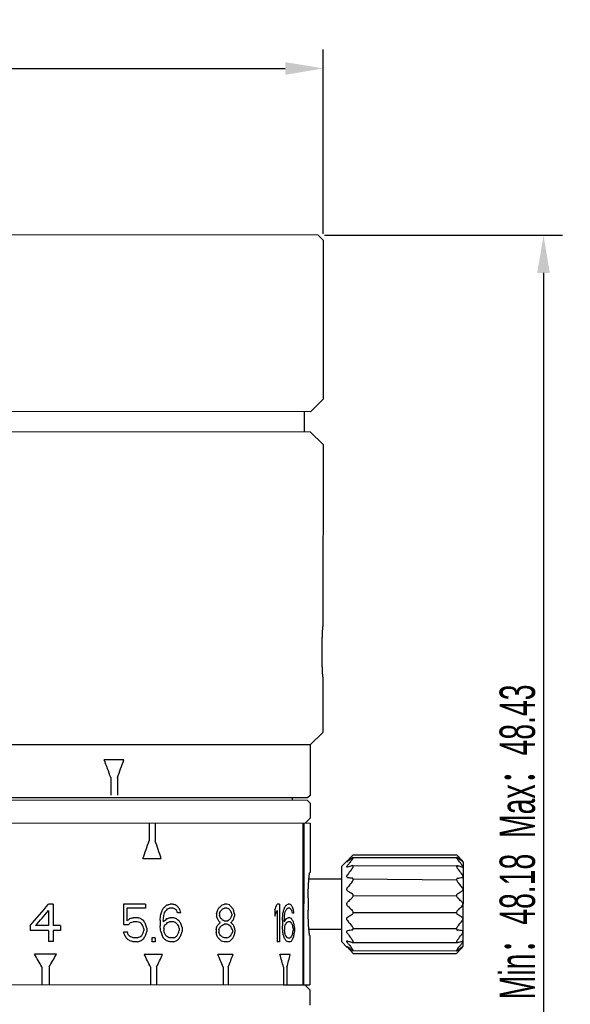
# Model space of a CAD drawing. Header units: millimetres. Extents: x 79 to 276, y 66 to 188.
# Tile 3 of 4: x 119 to 163, y 110 to 188. Entities that reach past the tile are written whole.
import ezdxf

# ---------------------------------------------------------------- set-up
doc = ezdxf.new("R2010")
doc.units = ezdxf.units.MM
doc.header["$LTSCALE"] = 16.335
doc.header["$PDMODE"] = 3
doc.header["$PDSIZE"] = 8
doc.layers.get('0').update_dxf_attribs({"linetype": 'CONTINUOUS'})
doc.layers.get('Defpoints').update_dxf_attribs({"linetype": 'CONTINUOUS'})
doc.layers.add('02___PRT_ALL_AXES', color=7, linetype='CONTINUOUS')
doc.styles.get("Standard").update_dxf_attribs({"font": 'txt', "width": 0.6})
doc.dimstyles.get("Standard").update_dxf_attribs({"dimtxt": 2.8, "dimasz": 3, "dimexe": 1.5, "dimexo": 0.5, "dimtad": 1, "dimdec": 3, "dimdsep": 46, "dimtxsty": 'STANDARD', "dimblk": '_FILLED', "dimblk1": '_FILLED', "dimblk2": '_FILLED', "dimcen": 0.09, "dimadec": 3, "dimazin": 2, "dimtol": 1, "dimtp": 0.001, "dimtm": 0.001, "dimtfac": 1, "dimtdec": 3, "dimtofl": 0, "dimtmove": 0, "dimatfit": 3, "dimldrblk": '_FILLED', "dimfxl": 1, "dimtolj": 1, "dimarcsym": 0})

# ---------------------------------------------------------------- blocks, each defined once
blk = doc.blocks.new('_FILLED')
at = {"color": 0, "linetype": 'ByBlock'}
blk.add_solid([(0, 0), (-1, 0.167), (-1, -0.167)], dxfattribs=at)
blk = doc.blocks.new('*D23')
at = {"color": 0, "lineweight": -2, "transparency": 16777216}
for p, q in [((79.118, 171.181), (79.118, 185.728)), ((143.118, 171.124), (143.118, 185.728)), ((82.118, 184.228), (140.118, 184.228))]:
    blk.add_line(p, q, dxfattribs=at)
at = {"layer": 'Defpoints', "color": 0, "transparency": 16777216}
for p in [(143.118, 184.228), (79.118, 170.681), (143.118, 170.624)]:
    blk.add_point(p, dxfattribs=at)
at = {"color": 0, "lineweight": -2, "transparency": 16777216, "xscale": 3, "yscale": 3, "zscale": 3, "rotation": 180}
blk.add_blockref('_FILLED', (79.118, 184.228), dxfattribs=at)
at = {"color": 0, "lineweight": -2, "transparency": 16777216, "xscale": 3, "yscale": 3, "zscale": 3}
blk.add_blockref('_FILLED', (143.118, 184.228), dxfattribs=at)
at = {"color": 0, "transparency": 16777216, "insert": (111.118, 186.253), "char_height": 2.8, "attachment_point": 5}
blk.add_mtext('\\A1;32', dxfattribs=at)
blk = doc.blocks.new('*D31')
at = {"color": 0, "lineweight": -2}
for p, q in [((143.218, 171.024), (162.055, 171.024)), ((160.555, 168.024), (160.555, 77.881)), ((143.133, 74.881), (162.055, 74.881))]:
    blk.add_line(p, q, dxfattribs=at)
at = {"layer": 'Defpoints', "color": 0}
for p in [(142.718, 171.024), (142.633, 74.881), (160.555, 74.881)]:
    blk.add_point(p, dxfattribs=at)
at = {"color": 0, "linetype": 'ByBlock', "lineweight": -2, "xscale": 3, "yscale": 3, "zscale": 3}
for p, rotation in [((160.555, 171.024), 90), ((160.555, 74.881), 270)]:
    blk.add_blockref('_FILLED', p, dxfattribs=dict(at, rotation=rotation))
at = {"color": 0, "insert": (158.499, 122.953), "char_height": 2.8, "attachment_point": 5, "rotation": 90}
blk.add_mtext('\\A1;Min：48.18  Max：48.43{}{{\\H0.7x;}{}}', dxfattribs=at)

msp = doc.modelspace()

# ---------------------------------------------------------------- linework, layer by layer
at = {"color": 7, "linetype": 'Continuous'}
msp.add_line((140.6768, 126.235), (140.677, 126.435), dxfattribs=at)
for p, q in [((154.1858, 121.3694), (154.1804, 114.6747)), ((145.4909, 120.0186), (153.6776, 119.9484)), ((145.4936, 118.6985), (153.6742, 118.6913)), ((145.4924, 117.3629), (153.673, 117.3556)), ((130.2595, 115.8685), (130.3576, 115.5514)), ((145.4891, 116.1057), (153.6296, 116.1057)), ((140.3091, 115.3523), (140.4957, 115.3522))]:
    msp.add_line(p, q)
at = {"layer": '02___PRT_ALL_AXES', "color": 7, "linetype": 'Continuous'}
for p, q in [((142.7182, 171.0244), (79.5185, 171.0804)), ((142.7183, 171.0244), (143.1179, 170.6241)), ((143.1179, 170.6241), (143.1068, 158.0241)), ((143.1068, 158.0241), (142.1059, 157.0249)), ((142.1059, 157.0249), (80.1059, 157.0799)), ((141.6059, 157.0254), (141.6045, 155.4254)), ((142.1045, 155.4249), (80.1045, 155.4799)), ((142.1045, 155.4249), (143.1036, 154.4241)), ((143.1036, 154.4241), (143.0908, 140.024)), ((143.0908, 140.0237), (143.0908, 140.0237)), ((143.0873, 136.0242), (143.0834, 131.6329)), ((143.0873, 136.0245), (143.0873, 136.0244)), ((143.0834, 131.6329), (142.0825, 130.6337)), ((142.0825, 130.6337), (80.0825, 130.6887)), ((142.0825, 130.6337), (142.0789, 126.6337)), ((127.3391, 129.4468), (125.7797, 129.4482)), ((126.3041, 128.0477), (126.3028, 126.6477)), ((126.8239, 128.0473), (126.8226, 126.6473)), ((141.8788, 126.4339), (80.2788, 126.4885)), ((142.0789, 126.6337), (141.8788, 126.4339)), ((141.8786, 126.2339), (80.2786, 126.2885)), ((141.8786, 126.2339), (142.0784, 126.0337)), ((142.0784, 126.0337), (142.0773, 124.8337)), ((142.0773, 124.8337), (141.677, 124.4341)), ((95.8375, 124.4747), (142.077, 124.4337)), ((129.3401, 124.445), (129.3389, 123.045)), ((129.8215, 124.4446), (129.8203, 123.0446)), ((141.5227, 111.6342), (141.534, 124.4342)), ((141.5947, 111.6342), (141.606, 124.4342)), ((142.077, 124.4337), (142.0735, 120.5337)), ((145.4851, 121.717), (153.688, 121.7097)), ((145.4968, 121.9407), (153.6768, 121.9335)), ((128.8494, 121.6455), (130.2934, 121.6442)), ((144.5807, 115.0315), (144.586, 121.0315)), ((144.586, 121.0315), (145.027, 121.4718)), ((145.0423, 120.9539), (145.0141, 120.9488)), ((145.4514, 121.0728), (145.4197, 121.0677)), ((145.4514, 121.0728), (153.7207, 121.0654)), ((153.7523, 121.0603), (153.7206, 121.0654)), ((154.1295, 120.9459), (154.1577, 120.9407)), ((141.986, 120.0338), (144.5851, 120.0315)), ((121.7349, 118.0318), (121.3787, 118.0321)), ((121.7349, 118.0318), (121.7334, 116.3199)), ((127.2974, 118.0268), (127.296, 116.3783)), ((129.0606, 118.0253), (127.2974, 118.0268)), ((129.0606, 118.0253), (129.0603, 117.7083)), ((131.1858, 118.0234), (130.9931, 118.0236)), ((135.4806, 118.0196), (135.3149, 118.0197)), ((139.651, 118.0159), (139.4677, 118.0161)), ((139.651, 118.0159), (139.6484, 115.0359)), ((140.4455, 118.0152), (140.3385, 118.0153)), ((141.9263, 118.5339), (141.9254, 117.5339)), ((121.3782, 117.5249), (121.3772, 116.3202)), ((127.561, 117.7096), (127.5601, 116.6951)), ((129.0603, 117.7083), (127.561, 117.7096)), ((131.2335, 117.7063), (130.9445, 117.7066)), ((131.8513, 117.3254), (131.6149, 117.3256)), ((134.6822, 117.2594), (134.682, 117.0692)), ((134.8948, 117.2593), (134.8946, 117.1324)), ((135.4803, 117.7026), (135.3147, 117.7027)), ((135.8886, 117.2584), (135.8885, 117.1316)), ((136.09, 117.2582), (136.0898, 117.068)), ((139.2796, 117.5724), (139.2792, 117.0652)), ((139.4672, 117.5088), (139.465, 115.0361)), ((140.4715, 117.6981), (140.3112, 117.6983)), ((140.8, 117.3174), (140.6767, 117.3175)), ((119.9286, 116.3215), (119.9283, 115.941)), ((121.3772, 116.3202), (120.3552, 116.3213)), ((122.3219, 116.3193), (121.7334, 116.3199)), ((122.3219, 116.3193), (122.3215, 115.9389)), ((127.6649, 116.378), (127.296, 116.3783)), ((128.3938, 116.631), (128.083, 116.6313)), ((128.394, 116.948), (128.0833, 116.9483)), ((130.211, 116.7562), (130.2106, 116.3123)), ((130.4568, 116.756), (130.4567, 116.6291)), ((131.2805, 116.6284), (130.9436, 116.6287)), ((131.2329, 116.9455), (130.9922, 116.9457)), ((135.4792, 116.4345), (135.2888, 116.4347)), ((135.4794, 116.6881), (135.289, 116.6883)), ((139.8875, 116.7476), (139.8871, 116.3038)), ((140.0318, 116.7475), (140.0317, 116.6207)), ((140.4968, 116.6202), (140.3102, 116.6204)), ((140.4709, 116.9373), (140.3376, 116.9374)), ((121.3768, 115.9398), (119.9283, 115.941)), ((121.3768, 115.9398), (121.376, 115.0521)), ((121.733, 115.9394), (121.7323, 115.0518)), ((122.3215, 115.9389), (121.733, 115.9394)), ((127.6119, 115.8074), (127.2955, 115.8077)), ((128.9062, 116.0599), (128.9061, 115.9331)), ((129.1604, 116.1231), (129.1602, 115.8694)), ((130.5052, 116.1219), (130.5051, 115.9317)), ((131.7086, 116.1208), (131.7084, 115.9306)), ((131.9444, 116.184), (131.9441, 115.867)), ((134.6383, 115.9914), (134.6381, 115.8012)), ((134.8513, 115.9912), (134.8511, 115.801)), ((135.9279, 115.9903), (135.9277, 115.8)), ((136.1289, 115.9901), (136.1287, 115.7999)), ((140.0597, 116.1134), (140.0595, 115.9232)), ((140.7254, 116.1128), (140.7253, 115.9226)), ((140.8472, 116.1761), (140.8469, 115.8591)), ((141.9824, 116.0338), (144.5815, 116.0315)), ((142.0691, 115.5337), (142.0656, 111.6337)), ((121.7323, 115.0518), (121.376, 115.0521)), ((128.3926, 115.3629), (128.0813, 115.3633)), ((128.3924, 115.0459), (128.0816, 115.0461)), ((129.563, 115.3619), (129.5627, 115.0448)), ((129.8127, 115.0446), (129.5627, 115.0448)), ((129.813, 115.3616), (129.563, 115.3619)), ((129.813, 115.3616), (129.8127, 115.0446)), ((131.2794, 115.3603), (130.9424, 115.3606)), ((131.2312, 115.0434), (130.9905, 115.0436)), ((135.5192, 115.0396), (135.2707, 115.0398)), ((135.4782, 115.3566), (135.2879, 115.3568)), ((139.6484, 115.0359), (139.465, 115.0361)), ((140.4692, 115.0352), (140.3359, 115.0353)), ((144.5807, 115.0315), (145.0209, 114.5905)), ((145.009, 115.1134), (145.0371, 115.1083)), ((145.4144, 114.9939), (145.446, 114.9887)), ((145.446, 114.9887), (153.7153, 114.9814)), ((153.7152, 114.9814), (153.7469, 114.9865)), ((154.1525, 115.1053), (154.1243, 115.1003)), ((121.9968, 114.0515), (120.2622, 114.0531)), ((130.4052, 114.0441), (128.9555, 114.0454)), ((135.9865, 114.0391), (134.786, 114.0402)), ((140.5075, 114.0351), (139.6928, 114.0359)), ((145.4476, 114.1651), (145.4898, 114.1207)), ((145.4786, 114.3445), (153.6815, 114.3372)), ((145.4898, 114.1207), (153.6698, 114.1135)), ((153.7122, 114.1578), (153.6698, 114.1135)), ((120.8456, 113.0526), (120.8444, 111.6526)), ((121.4238, 113.052), (121.4226, 111.652)), ((129.4438, 113.0449), (129.4426, 111.6449)), ((129.927, 113.0445), (129.9258, 111.6445)), ((135.1925, 113.0398), (135.1912, 111.6398)), ((135.5927, 113.0395), (135.5915, 111.6395)), ((139.976, 113.0356), (139.9748, 111.6356)), ((140.2478, 113.0354), (140.2466, 111.6354)), ((80.0682, 111.6887), (139.9748, 111.6356)), ((139.9832, 111.6356), (142.0656, 111.6337)), ((141.6656, 111.6341), (142.0653, 111.2337)), ((142.0653, 111.2337), (142.0642, 110.0337))]:
    msp.add_line(p, q, dxfattribs=at)
for centre, radius, start, end in [((-196.4695, 236.2006), 344.8989, 340.601218, 340.847527), ((-177.3075, 18.5067), 324.4312, 18.536118, 18.79717), ((155.4694, 112.0991), 14.0099, 136.353083, 137.001067), ((156.3612, 111.2502), 15.2412, 136.102254, 136.358114), ((153.6714, 109.951), 14.3444, 125.11458, 125.370115), ((156.927, 110.7059), 16.0263, 135.888039, 136.10251), ((137.3389, 129.695), 11.2552, 315.891658, 316.452816), ((161.8484, 129.6733), 11.2552, 223.445586, 224.006744), ((142.2266, 110.7189), 16.0263, 43.795864, 44.010363), ((142.7934, 111.2623), 15.2411, 43.540286, 43.796121), ((143.6875, 112.1102), 14.0089, 42.896594, 43.545331), ((149.3717, 107.2211), 14.3991, 106.748329, 107.497793), ((155.656, 113.1906), 13.2308, 142.427486, 143.339705), ((153.8865, 113.5703), 11.8489, 136.984218, 138.277561), ((151.2018, 113.3563), 10.1378, 126.141026, 127.411617), ((156.6123, 112.4581), 14.4354, 142.267796, 142.437615), ((156.9785, 112.1747), 14.8984, 142.098215, 142.26777), ((150.5915, 103.1878), 18.6128, 106.31336, 106.766226), ((158.3868, 111.0717), 16.6873, 140.989989, 142.080188), ((152.7289, 111.2748), 12.7194, 125.360031, 126.166531), ((151.3501, 100.6037), 21.306, 106.161388, 106.319434), ((147.7856, 100.6069), 21.3059, 73.578971, 73.737014), ((140.7684, 111.088), 16.6862, 37.817506, 38.908438), ((145.481, 109.9584), 14.3443, 54.528289, 54.783822), ((146.4252, 111.2796), 12.7204, 53.732573, 54.538353), ((148.5484, 103.188), 18.6145, 73.132583, 73.585032), ((149.6259, 106.7345), 14.9079, 72.569499, 73.140716), ((142.3617, 112.3301), 14.6659, 37.462124, 37.800772), ((147.7417, 113.0717), 10.4967, 52.666013, 53.739948), ((145.2728, 113.5784), 11.8482, 41.620814, 42.913402), ((143.5021, 113.2014), 13.2308, 36.558699, 37.470909), ((150.1225, 108.3198), 13.2466, 72.392726, 72.565074), ((148.4382, 113.9899), 9.3442, 52.47456, 52.647566), ((149.652, 146.8663), 27.1145, 260.210168, 261.018261), ((157.2071, 111.6737), 14.9456, 142.659198, 144.486374), ((159.8767, 109.6541), 18.293, 142.214236, 142.701504), ((149.1405, 149.468), 29.7506, 278.915943, 279.652433), ((139.2751, 109.6723), 18.2931, 37.196906, 37.684167), ((141.9482, 111.6872), 14.9456, 35.412028, 37.239212), ((157.2184, 124.3669), 14.9456, 215.412028, 217.239212), ((150.0261, 86.5862), 29.7506, 98.915943, 99.652433), ((149.5147, 89.1879), 27.1145, 80.210168, 81.018261), ((141.9595, 124.3805), 14.9456, 322.659198, 324.486374), ((155.6646, 122.8528), 13.2308, 216.558699, 217.470909), ((149.0441, 127.7343), 13.2466, 252.392726, 252.565074), ((149.5407, 129.3197), 14.9079, 252.569499, 253.140707), ((156.8049, 123.7241), 14.6658, 217.462124, 217.800757), ((158.3982, 124.9662), 16.6861, 217.817492, 218.908438), ((150.6183, 132.8661), 18.6144, 253.132575, 253.585032), ((159.8915, 126.3819), 18.2931, 217.196907, 217.684167), ((151.381, 135.4472), 21.3059, 253.578971, 253.737014), ((140.7799, 124.9825), 16.6872, 320.989989, 322.080202), ((147.8165, 135.4505), 21.306, 286.161388, 286.319434), ((139.29, 126.4001), 18.293, 322.214236, 322.701504), ((148.5752, 132.8663), 18.6128, 286.31336, 286.766234), ((142.1882, 123.8794), 14.8984, 322.09823, 322.26777), ((149.795, 128.8331), 14.3991, 286.748338, 287.497793), ((142.5543, 123.5961), 14.4354, 322.267796, 322.437615), ((143.5106, 122.8636), 13.2308, 322.427486, 323.339705), ((150.7284, 122.0643), 9.3442, 232.47456, 232.647566), ((153.8938, 122.4757), 11.8481, 221.620813, 222.913387), ((151.4249, 122.9825), 10.4967, 232.666013, 233.739933), ((155.4791, 123.9439), 14.0089, 222.896579, 223.545331), ((152.7415, 124.7746), 12.7204, 233.732559, 234.538353), ((156.3732, 124.7919), 15.2411, 223.540286, 223.79612), ((153.6856, 126.0958), 14.3443, 234.528289, 234.783822), ((156.94, 125.3353), 16.0263, 223.795864, 224.010363), ((137.3909, 106.4506), 11.1545, 43.757281, 44.008685), ((161.7551, 106.429), 11.1545, 135.889717, 136.141121), ((142.2396, 125.3483), 16.0263, 315.888039, 316.102511), ((145.4953, 126.1031), 14.3444, 305.11458, 305.370115), ((142.8054, 124.804), 15.2412, 316.102254, 316.358114), ((146.4377, 124.7793), 12.7194, 305.360031, 306.166545), ((143.6973, 123.9551), 14.0099, 316.353083, 317.001082), ((145.2801, 122.4839), 11.8489, 316.984233, 318.277562), ((147.9648, 122.6979), 10.1378, 306.141042, 307.411617)]:
    msp.add_arc(centre, radius, start, end, dxfattribs=at)
for centre, major_axis, ratio, start_param, end_param in [((111.0796, 127.3612), (27.8398, -72.1692), 0.1871908, 1.5081991, 1.5275578), ((111.0796, 127.3612), (-27.9677, -72.1197), 0.1871908, 1.6527487, 1.6721075), ((111.0771, 124.5806), (-29.6321, -34.7162), 0.2649979, 1.5590659, 1.6082069), ((111.0685, 114.8731), (30.7393, 17.5422), 0.2350526, -1.0267725, -1.0166309), ((111.0703, 116.9429), (31, 5.5113), 0.0989983, -0.9007049, -0.8905462), ((111.0723, 119.1903), (30.9902, -5.5662), 0.0989983, 0.872214, 0.8824062), ((111.0745, 121.6152), (30.7081, -17.5967), 0.2350526, 7.2611127, 7.2713253), ((111.0653, 111.2218), (30.7393, 17.5422), 0.2350525, -0.827886, -0.8171936), ((111.0693, 115.7258), (31, 5.5113), 0.0989983, -0.7012678, -0.6905317), ((111.0734, 120.4074), (30.9902, -5.5662), 0.0989983, 0.6710908, 0.6819101), ((111.0777, 125.2664), (30.7081, -17.5967), 0.2350525, 7.0593338, 7.070202), ((111.0519, 96.1486), (-29.5382, -36.0838), 0.2632776, 2.4022832, 2.4171219), ((111.0604, 105.7677), (30.7393, 17.5422), 0.2350526, -0.4956886, -0.4826877), ((111.0676, 113.9078), (31, 5.5113), 0.0989983, -0.3667617, -0.3536173), ((111.075, 122.2254), (30.9902, -5.5662), 0.0989983, 0.3295726, 0.3429937), ((111.0826, 130.7205), (30.7081, -17.5967), 0.2350526, 6.7150979, 6.7286839), ((111.0766, 124.0306), (-29.6488, -34.4747), 0.2652675, 1.5753, 1.6100543), ((111.0424, 85.4332), (-27.1724, -221.5848), 0.0689243, 1.7210771, 1.7231004), ((111.0605, 105.8656), (-27.8171, -78.9753), 0.1749862, 1.7760936, 1.780142), ((111.0653, 111.3108), (-29.1854, -41.533), 0.253921, 1.8950067, 1.9010839), ((111.0447, 88.0082), (-27.1898, -189.9207), 0.0799892, 1.7341886, 1.736215), ((111.0576, 102.5809), (-27.5822, -94.8636), 0.1508388, 1.7685208, 1.7705478), ((111.0641, 109.9623), (-28.8767, -46.947), 0.2423018, 1.8745223, 1.8785782), ((111.0679, 114.1688), (30.6336, 19.6807), 0.2467651, -1.0446035, -1.0385145), ((111.0694, 115.9148), (30.9736, 9.3511), 0.15626, -0.9282773, -0.9221821), ((111.0727, 119.6604), (30.957, -9.406), 0.15626, 7.1870421, 7.1931574), ((111.0745, 121.66), (30.5987, -19.735), 0.2467651, 7.2911567, 7.2972793), ((111.0791, 126.8176), (28.7934, -46.9982), 0.2423018, 7.5054818, 7.5095677), ((111.0786, 126.2933), (29.1118, -41.5847), 0.253921, 7.4687112, 7.474849), ((111.0883, 137.2424), (27.4139, -94.9123), 0.150839, 1.3160413, 1.318089), ((111.0893, 138.3421), (28.0967, -63.0784), 0.2058271, 7.4158087, 7.420064), ((111.0471, 90.7155), (-27.8171, -78.9753), 0.1749863, 1.9744552, 1.9787104), ((111.0614, 106.8446), (-29.9215, -30.6035), 0.2678806, 2.1730504, 2.1794456), ((111.0851, 133.568), (28.7934, -46.9981), 0.2423019, 7.3491243, 7.3533961), ((111.0561, 100.8659), (-28.8767, -46.947), 0.2423018, 2.0713816, 2.0756534), ((111.0634, 109.1683), (30.4785, 22.3865), 0.2573559, -0.8771626, -0.8685984), ((111.0685, 114.83), (30.9946, 6.9325), 0.1216197, -0.7087442, -0.7001518), ((111.0737, 120.6819), (30.9823, -6.9875), 0.1216197, 6.966064, 6.9747156), ((111.079, 126.724), (30.4387, -22.4405), 0.2573559, 7.1172356, 7.1259182), ((111.0539, 98.4566), (-28.8767, -46.947), 0.2423019, 2.1187662, 2.1231194), ((111.0872, 135.9774), (28.7934, -46.9982), 0.2423018, 1.0184735, 1.0228267), ((111.0821, 130.2523), (29.8672, -30.6565), 0.2678806, 7.1870497, 7.1935949), ((111.0478, 91.5268), (-28.2085, -63.0284), 0.2058272, 2.0736472, 2.078021), ((111.099, 149.2346), (27.677, -79.0244), 0.1749864, 7.3770158, 7.3813896), ((111.0515, 95.6414), (-29.5382, -36.0839), 0.2632776, 2.4022831, 2.4171218), ((110.9482, -20.7961), (-27.1724, -221.5851), 0.0689242, 2.2488885, 2.2514455), ((111.0269, 67.9265), (-27.8171, -78.9753), 0.1749863, 2.3044388, 2.3095685), ((111.0474, 91.0767), (-29.1854, -41.5329), 0.253921, 2.4244333, 2.4321679), ((110.964, -3.0453), (-27.1898, -189.9207), 0.0799892, 2.2647152, 2.2672988), ((111.0172, 57.0539), (-27.5822, -94.8639), 0.1508385, 2.2996043, 2.3021934), ((111.044, 87.1989), (-28.8767, -46.947), 0.2423019, 2.4061684, 2.4113632), ((111.0589, 104.0517), (30.6336, 19.6807), 0.2467651, -0.5118189, -0.5039845), ((111.0649, 110.8563), (30.9736, 9.3511), 0.15626, -0.3937473, -0.3858607), ((111.0772, 124.719), (30.957, -9.406), 0.15626, 6.6450578, 6.6531103), ((111.0835, 131.7771), (30.5987, -19.735), 0.2467651, 6.7471838, 6.755295), ((111.0993, 149.581), (28.7934, -46.9981), 0.2423019, 6.9601533, 6.9655944), ((111.0966, 146.5275), (29.1118, -41.5847), 0.253921, 6.9205997, 6.9288342), ((111.1287, 182.7692), (27.4139, -94.9123), 0.150839, 7.0504037, 7.0531628), ((111.0695, 116.0017), (30.7393, 17.5422), 0.2350525, -1.1435281, -1.1335057), ((111.069, 115.4125), (30.4785, 22.3865), 0.2573558, -1.193068, -1.185049), ((111.07, 116.6005), (31, 5.5113), 0.0989983, -1.0175798, -1.0075526), ((111.0697, 116.1928), (30.9946, 6.9325), 0.1216197, -1.0251949, -1.0171727), ((111.0706, 117.195), (30.9823, -6.9875), 0.1216197, 0.9971, 1.0051324), ((111.0707, 117.4023), (30.9902, -5.5662), 0.0989983, 0.985471, 0.9955122), ((111.0715, 118.2151), (30.5987, -19.735), 0.2467651, 7.4044775, 7.4105051), ((111.0716, 118.4069), (30.7081, -17.5967), 0.2350526, 7.3745329, 7.3845822), ((111.0734, 120.4138), (28.7934, -46.9981), 0.2423019, 7.6188681, 7.6228882), ((111.0771, 124.5616), (27.4139, -94.9126), 0.1508385, 7.7208326, 7.7228431), ((111.0735, 120.4813), (29.1118, -41.5847), 0.253921, 7.5822354, 7.5882692), ((111.0766, 124.0032), (27.677, -79.0244), 0.1749864, 7.6930754, 7.6970999), ((111.0976, 147.6693), (26.7794, -221.6326), 0.0689242, 7.7016776, 7.7037009), ((111.0672, 113.4502), (30.6336, 19.6807), 0.2467651, -1.0527128, -1.0405449), ((111.0567, 101.5664), (-27.5822, -94.8635), 0.1508389, 1.7685208, 1.7705478), ((111.0654, 111.4083), (-29.9215, -30.6035), 0.2678806, 1.982586, 1.986642), ((111.0669, 113.0909), (30.6336, 19.6807), 0.2467651, -1.0446035, -1.0385145), ((111.0694, 115.865), (31, 5.5113), 0.0989983, -0.9007049, -0.8905462), ((111.0685, 114.8369), (30.9736, 9.3511), 0.15626, -0.9282773, -0.9221821), ((111.0714, 118.1251), (30.9902, -5.5662), 0.0989984, 0.8701732, 0.8803694), ((111.0718, 118.6037), (30.957, -9.406), 0.15626, 7.1850021, 7.1911198), ((111.0736, 120.6244), (30.5987, -19.735), 0.2467651, 7.2891142, 7.2952393), ((111.0736, 120.5753), (30.7081, -17.5967), 0.2350524, 7.2590674, 7.2692842), ((111.0754, 122.7086), (29.8672, -30.6565), 0.2678806, 1.1121886, 1.1162761), ((111.0868, 135.4671), (27.4139, -94.9123), 0.1508389, 7.605367, 7.6074121), ((111.0758, 123.1524), (29.8672, -30.6565), 0.2678806, 7.3871881, 7.3933286), ((111.0847, 133.1018), (27.677, -79.0245), 0.1749863, 7.57743, 7.5815281), ((111.0461, 89.6059), (-27.8171, -78.9752), 0.1749864, 1.97233, 1.976582), ((111.0627, 108.3123), (30.4785, 22.3865), 0.2573559, -0.8899581, -0.8814345), ((111.0798, 127.5893), (29.8672, -30.6565), 0.2678806, 7.2453324, 7.2517276), ((111.0567, 101.5062), (-29.1854, -41.533), 0.253921, 2.0978368, 2.104242), ((111.0651, 111.048), (30.8622, 14.3941), 0.2115791, -0.7928594, -0.7885876), ((111.0749, 122.1178), (30.8367, -14.4488), 0.2115791, 7.0717729, 7.0760447), ((111.0648, 110.731), (30.8622, 14.3941), 0.2115791, -0.7885876, -0.7800234), ((111.0777, 125.2657), (30.4387, -22.4405), 0.2573559, 7.1517837, 7.1603479), ((111.0673, 113.5619), (30.9946, 6.9325), 0.1216197, -0.7087442, -0.7001518), ((111.0727, 119.604), (30.9823, -6.9875), 0.1216197, 0.7001518, 0.7087442), ((111.0725, 119.4138), (30.9823, -6.9875), 0.1216197, 6.966064, 6.9747156), ((111.0675, 113.7521), (30.9946, 6.9325), 0.1216197, -0.6915302, -0.6828787), ((111.0752, 122.4348), (30.8367, -14.4488), 0.2115791, 7.0286605, 7.0373432), ((111.0622, 107.71), (30.4785, 22.3865), 0.2573559, -0.8427329, -0.8340503), ((111.0843, 132.7164), (29.1118, -41.5847), 0.2539209, 7.2708906, 7.2774235), ((111.0645, 110.414), (30.8622, 14.3941), 0.211579, -0.7454751, -0.7411219), ((111.0755, 122.7519), (30.8367, -14.4488), 0.211579, 0.7411219, 0.7454751), ((111.0782, 125.868), (30.4387, -22.4405), 0.2573559, 7.1041513, 7.1128823), ((111.059, 104.1817), (-29.9215, -30.6035), 0.2678806, 2.2311831, 2.2377282), ((111.098, 148.125), (27.677, -79.0244), 0.1749864, 7.3748257, 7.3792037), ((111.1918, 253.8986), (26.7794, -221.633), 0.0689241, 0.8901472, 0.8927042), ((111.0583, 103.3332), (30.6336, 19.6807), 0.2467651, -0.5221862, -0.5066017), ((111.0163, 56.0395), (-27.5822, -94.8638), 0.1508385, 2.2996044, 2.3021934), ((111.052, 96.2327), (-29.9215, -30.6035), 0.2678806, 2.5142323, 2.519427), ((111.058, 102.9739), (30.6336, 19.6807), 0.2467651, -0.5118189, -0.5039845), ((111.0667, 112.8299), (31, 5.5113), 0.0989983, -0.3667617, -0.3536173), ((111.064, 109.7784), (30.9736, 9.3511), 0.15626, -0.3937473, -0.3858607), ((111.0741, 121.1602), (30.9902, -5.5662), 0.0989984, 0.3268689, 0.3403223), ((111.0763, 123.6622), (30.957, -9.406), 0.15626, 6.6423607, 6.6504326), ((111.0826, 130.7415), (30.5987, -19.735), 0.2467651, 6.7444666, 6.7525979), ((111.0816, 129.6807), (30.7081, -17.5967), 0.2350525, 6.71236, 6.72598), ((111.0889, 137.8842), (29.8672, -30.6565), 0.2678806, 6.8493591, 6.8548138), ((111.1271, 180.9939), (27.4139, -94.9123), 0.1508389, 7.0586595, 7.0613973), ((111.0893, 138.328), (29.8672, -30.6565), 0.2678806, 6.8383653, 6.8466211), ((111.1183, 171.0408), (27.677, -79.0245), 0.1749863, 7.0271654, 7.0327053), ((111.0709, 117.5483), (28.0967, -63.0784), 0.2058271, 7.7310672, 7.7350743), ((111.0703, 116.8884), (29.1118, -41.5847), 0.253921, 7.6404498, 7.6464614), ((111.0715, 118.3091), (28.0967, -63.0784), 0.2058271, 1.4358573, 1.4398661), ((111.0699, 116.482), (30.5987, -19.735), 0.2467651, 7.4386, 7.4446145), ((111.0676, 113.8095), (30.6336, 19.6807), 0.2467651, -1.1273198, -1.1212922), ((111.0656, 111.6108), (-28.8767, -46.947), 0.2423019, 1.8018897, 1.8059098), ((111.0619, 107.463), (-27.5822, -94.8638), 0.1508386, 1.7019349, 1.7039454), ((111.0655, 111.5433), (-29.1854, -41.533), 0.253921, 1.8365087, 1.8425426), ((111.0624, 108.0213), (-27.8171, -78.9752), 0.1749865, 1.7276781, 1.7317026), ((111.0746, 121.7916), (29.1118, -41.5847), 0.253921, 7.5236941, 7.5297713), ((111.0824, 130.5216), (27.4139, -94.9123), 0.150839, 1.3710448, 1.3730718), ((111.0758, 123.1402), (28.7934, -46.9982), 0.2423017, 1.2630145, 1.2670704), ((111.0721, 118.9337), (30.5987, -19.735), 0.2467651, 7.3216998, 7.3277888), ((111.0654, 111.4002), (30.6336, 19.6807), 0.2467651, -1.012054, -1.0059289), ((111.0608, 106.1898), (-28.8767, -46.9471), 0.2423017, 1.9172527, 1.9213403), ((111.0523, 96.6209), (-27.5822, -94.8635), 0.150839, 1.8173659, 1.819411), ((111.0613, 106.7246), (-29.1854, -41.533), 0.253921, 1.951974, 1.9581145), ((111.0544, 98.9862), (-27.8171, -78.9753), 0.1749863, 1.8432498, 1.8473479), ((111.0928, 142.2285), (27.677, -79.0244), 0.1749864, 7.4481959, 7.4524479), ((111.0785, 126.1944), (29.8672, -30.6565), 0.2678806, 7.2474658, 7.2538561), ((111.0822, 130.3282), (29.1118, -41.5847), 0.253921, 7.3205359, 7.3269411), ((111.074, 121.1034), (30.8367, -14.4488), 0.2115791, 7.0632087, 7.0717729), ((111.0636, 109.3995), (30.8622, 14.3941), 0.2115791, -0.7541578, -0.7454752), ((111.0545, 99.118), (-29.1854, -41.533), 0.253921, 2.1473545, 2.1538874), ((111.0578, 102.7868), (-29.9215, -30.6035), 0.2678806, 2.2333627, 2.2399141), ((111.0409, 83.7093), (-27.8171, -78.9752), 0.1749865, 2.0455743, 2.0499523), ((111.1131, 165.1759), (27.677, -79.0245), 0.1749864, 7.1152094, 7.1203391), ((111.0926, 142.0257), (29.1118, -41.5846), 0.253921, 6.9926101, 7.0003447), ((111.1227, 176.0485), (27.4139, -94.9125), 0.1508386, 7.1225845, 7.1251735), ((111.096, 145.9035), (28.7934, -46.9981), 0.2423019, 7.0134149, 7.0186096), ((111.0811, 129.0507), (30.5987, -19.735), 0.2467651, 6.7871698, 6.7950042), ((111.0565, 101.2831), (30.6336, 19.6807), 0.2467651, -0.4694126, -0.4612813), ((111.0406, 83.4263), (-28.8767, -46.9471), 0.2423017, 2.4619003, 2.4673551), ((111.012, 51.0942), (-27.5822, -94.8635), 0.150839, 2.3633807, 2.3661185), ((111.0433, 86.4905), (-29.1854, -41.533), 0.253921, 2.4986815, 2.5069373), ((111.0208, 61.0472), (-27.8171, -78.9753), 0.1749863, 2.3920726, 2.3976126), ((111.0695, 116.0229), (30.7081, -17.5967), 0.2350525, 7.416691, 7.4267134), ((111.069, 115.4241), (30.9902, -5.5662), 0.0989983, 1.0075526, 1.0175798), ((111.0694, 115.8318), (30.9823, -6.9875), 0.1216197, 1.0171727, 1.0251949), ((111.0683, 114.6223), (31, 5.5113), 0.0989983, -0.9955122, -0.985471), ((111.0685, 114.8296), (30.9946, 6.9325), 0.1216197, -1.0051324, -0.9971), ((111.0674, 113.6177), (30.7393, 17.5422), 0.2350526, -1.1013969, -1.0913477), ((111.0715, 118.2294), (30.7081, -17.5967), 0.2350526, 7.2998162, 7.3099578), ((111.0696, 116.1596), (30.9902, -5.5662), 0.0989983, 0.8905462, 0.9007049), ((111.0706, 117.1877), (30.957, -9.406), 0.15626, 0.9221821, 0.9282773), ((111.0676, 113.8995), (31, 5.5113), 0.0989984, -0.8803694, -0.8701732), ((111.0672, 113.4209), (30.9736, 9.3511), 0.15626, -0.9079345, -0.9018167), ((111.0655, 111.4492), (30.7393, 17.5422), 0.2350524, -0.9860989, -0.9758821), ((111.0747, 121.8426), (30.7081, -17.5967), 0.2350525, 7.1025209, 7.1132048), ((111.0707, 117.364), (30.9902, -5.5662), 0.0989983, 0.6926825, 0.7034097), ((111.0715, 118.2725), (30.9823, -6.9875), 0.1216197, 0.7001518, 0.7087442), ((111.0663, 112.4206), (30.9946, 6.9325), 0.1216197, -0.6915302, -0.6828787), ((111.0666, 112.6824), (31, 5.5113), 0.0989983, -0.6797501, -0.6689212), ((111.0622, 107.798), (30.7393, 17.5422), 0.2350526, -0.7848471, -0.773969), ((111.0796, 127.3348), (30.7081, -17.5967), 0.2350526, 6.765873, 6.778874), ((111.0723, 119.1947), (30.9902, -5.5662), 0.0989983, 0.3536173, 0.3667617), ((111.075, 122.2462), (30.957, -9.406), 0.15626, 0.3858607, 0.3937473), ((111.0649, 110.8644), (31, 5.5113), 0.0989984, -0.3403223, -0.3268689), ((111.0627, 108.3624), (30.9736, 9.3511), 0.15626, -0.3672473, -0.3591754), ((111.0574, 102.3439), (30.7393, 17.5422), 0.2350525, -0.4427948, -0.4291747), ((111.0577, 102.6612), (28.5741, -51.2617), 0.2325138, 1.6443171, 1.664118), ((111.0752, 122.4612), (-28.6649, -51.2109), 0.2325138, 1.5169961, 1.536645), ((111.072, 118.7812), (28.5741, -51.2617), 0.2325138, 1.330705, 1.3501597), ((111.0609, 106.3412), (-28.6649, -51.2109), 0.2325138, 1.8303846, 1.8499316), ((111.0834, 131.6612), (28.5741, -51.2617), 0.2325138, 1.0733742, 1.0940391), ((111.0495, 93.4612), (-28.6649, -51.2109), 0.2325138, 2.0890495, 2.11006), ((111.0956, 145.4612), (28.5741, -51.2617), 0.2325138, 0.7638216, 0.788428), ((111.0373, 79.6612), (-28.6649, -51.2109), 0.2325138, 2.4028749, 2.4285247)]:
    msp.add_ellipse(centre, major_axis=major_axis, ratio=ratio, start_param=start_param, end_param=end_param, dxfattribs=at)
for points, knots in [([(143.0237, 138.0241), (143.0238, 138.1528), (143.0256, 138.4058), (143.0328, 138.7739), (143.0419, 139.0659), (143.0504, 139.2821), (143.0568, 139.4276), (143.0632, 139.5597), (143.0695, 139.6772), (143.0752, 139.7788), (143.0797, 139.8531), (143.0828, 139.9037), (143.0848, 139.9349), (143.0865, 139.9614), (143.088, 139.9833), (143.089, 140.0004), (143.09, 140.0115), (143.0902, 140.0181), (143.0908, 140.0212), (143.0902, 140.0235), (143.0908, 140.0241)], [0, 0, 0, 0, 0.1929059, 0.3792636, 0.5518098, 0.6307249, 0.7037086, 0.7700321, 0.8290129, 0.8800579, 0.9225856, 0.9404986, 0.9561254, 0.96943, 0.9803768, 0.9889298, 0.9950568, 0.9972068, 0.9987474, 1, 1, 1, 1]), ([(143.0873, 136.0241), (143.0867, 136.0247), (143.0873, 136.0269), (143.0867, 136.0301), (143.0864, 136.0368), (143.0855, 136.048), (143.0845, 136.0652), (143.083, 136.0873), (143.0813, 136.1141), (143.0794, 136.1455), (143.0763, 136.1965), (143.072, 136.2711), (143.0664, 136.3733), (143.0604, 136.4914), (143.0541, 136.6244), (143.0479, 136.7712), (143.0398, 136.9898), (143.0313, 137.283), (143.0249, 137.6489), (143.0236, 137.8983), (143.0237, 138.0241)], [0, 0, 0, 0, 0.0012622, 0.0028152, 0.0049831, 0.0111647, 0.0197999, 0.0308518, 0.044277, 0.0600321, 0.0780737, 0.1208361, 0.1721154, 0.2313933, 0.2981418, 0.3717445, 0.4515355, 0.626152, 0.8113518, 1, 1, 1, 1]), ([(145.4202, 121.5756), (145.4336, 121.5922), (145.4524, 121.6168), (145.4739, 121.6498), (145.4861, 121.6713), (145.4939, 121.6896), (145.4976, 121.7036), (145.4948, 121.7153), (145.488, 121.717), (145.4851, 121.717)], [0, 0, 0, 0, 0.3762118, 0.5453461, 0.6929157, 0.8115202, 0.8951941, 0.9485448, 1, 1, 1, 1]), ([(145.4851, 121.717), (145.481, 121.717), (145.4714, 121.7145), (145.4493, 121.7044), (145.4323, 121.6932), (145.4203, 121.6848)], [0, 0, 0, 0, 0.1694845, 0.3985602, 1, 1, 1, 1]), ([(153.688, 121.7097), (153.6857, 121.7097), (153.6811, 121.7091), (153.6754, 121.7014), (153.6776, 121.687), (153.6849, 121.6681), (153.698, 121.6442), (153.7089, 121.6274), (153.715, 121.6185)], [0, 0, 0, 0, 0.0642127, 0.1216995, 0.2457452, 0.4406569, 0.6977387, 1, 1, 1, 1]), ([(153.7528, 121.6774), (153.7409, 121.6859), (153.7239, 121.6971), (153.7018, 121.7072), (153.6922, 121.7097), (153.688, 121.7097)], [0, 0, 0, 0, 0.6014398, 0.8305155, 1, 1, 1, 1]), ([(145.0142, 120.9488), (145.0072, 120.9488), (144.9958, 120.951), (144.9873, 120.963), (144.9853, 120.975), (144.9871, 120.9895), (144.9945, 121.0134), (145.0039, 121.0313), (145.0111, 121.0436)], [0, 0, 0, 0, 0.179205, 0.2628503, 0.3610376, 0.4841907, 0.6342497, 1, 1, 1, 1]), ([(144.9895, 121.3765), (144.9886, 121.3765), (144.9865, 121.377), (144.9861, 121.3809), (144.9878, 121.3853), (144.991, 121.3914), (144.9959, 121.3989), (145.005, 121.4115), (145.0128, 121.4212), (145.0185, 121.428)], [0, 0, 0, 0, 0.0423759, 0.0860948, 0.1597329, 0.2683827, 0.4105016, 0.582718, 1, 1, 1, 1]), ([(145.0427, 121.4087), (145.032, 121.4005), (145.0174, 121.3896), (144.9995, 121.3795), (144.9923, 121.3765), (144.9895, 121.3765)], [0, 0, 0, 0, 0.6426229, 0.8648966, 1, 1, 1, 1]), ([(145.0111, 121.0436), (145.0134, 121.0475), (145.0232, 121.0635), (145.0339, 121.0789), (145.0424, 121.0903)], [0, 0, 0, 0, 0.2406991, 1, 1, 1, 1]), ([(145.0185, 121.428), (145.0204, 121.4302), (145.0283, 121.4397), (145.0365, 121.449), (145.0427, 121.456)], [0, 0, 0, 0, 0.2371829, 1, 1, 1, 1]), ([(145.4196, 120.8624), (145.4373, 120.8853), (145.4613, 120.9208), (145.4845, 120.9703), (145.4949, 121.0043), (145.4973, 121.0337), (145.49, 121.0574), (145.4724, 121.071), (145.4584, 121.0728), (145.4514, 121.0728)], [0, 0, 0, 0, 0.3397305, 0.4987189, 0.639432, 0.7533459, 0.8408498, 0.9169396, 1, 1, 1, 1]), ([(153.7207, 121.0654), (153.7097, 121.0655), (153.6916, 121.0612), (153.6784, 121.0412), (153.675, 121.0209), (153.6775, 120.9965), (153.6886, 120.9579), (153.7031, 120.9293), (153.7144, 120.9103)], [0, 0, 0, 0, 0.1736019, 0.2608913, 0.3654989, 0.4949879, 0.6482132, 1, 1, 1, 1]), ([(153.715, 121.6185), (153.7179, 121.6143), (153.7299, 121.5972), (153.7427, 121.5806), (153.7527, 121.5682)], [0, 0, 0, 0, 0.2405125, 1, 1, 1, 1]), ([(154.1608, 121.0355), (154.1586, 121.0394), (154.1488, 121.0554), (154.1381, 121.0708), (154.1296, 121.0822)], [0, 0, 0, 0, 0.2406991, 1, 1, 1, 1]), ([(154.1299, 121.4006), (154.1406, 121.3924), (154.1551, 121.3815), (154.1731, 121.3714), (154.1802, 121.3683), (154.1831, 121.3683)], [0, 0, 0, 0, 0.6426229, 0.8648966, 1, 1, 1, 1]), ([(154.1541, 121.4199), (154.1523, 121.4222), (154.1443, 121.4316), (154.1362, 121.4409), (154.13, 121.448)], [0, 0, 0, 0, 0.2371829, 1, 1, 1, 1]), ([(154.1831, 121.3683), (154.184, 121.3683), (154.1861, 121.3689), (154.1865, 121.3727), (154.1848, 121.3771), (154.1816, 121.3833), (154.1767, 121.3908), (154.1676, 121.4034), (154.1598, 121.4131), (154.1541, 121.4199)], [0, 0, 0, 0, 0.0423759, 0.0860948, 0.1597329, 0.2683827, 0.4105016, 0.582718, 1, 1, 1, 1]), ([(154.1576, 120.9407), (154.1646, 120.9407), (154.176, 120.9428), (154.1845, 120.9548), (154.1865, 120.9668), (154.1848, 120.9813), (154.1774, 121.0052), (154.168, 121.0232), (154.1608, 121.0355)], [0, 0, 0, 0, 0.179205, 0.2628503, 0.3610376, 0.4841907, 0.6342497, 1, 1, 1, 1]), ([(141.9263, 118.5339), (141.9264, 118.6641), (141.929, 118.9194), (141.9399, 119.29), (141.9563, 119.6314), (141.9739, 119.8914), (141.9893, 120.0752), (142.0005, 120.1916), (142.0115, 120.2921), (142.022, 120.3758), (142.0318, 120.4416), (142.0398, 120.4853), (142.0459, 120.5106), (142.0498, 120.5229), (142.0528, 120.5302), (142.056, 120.5338), (142.0574, 120.5338)], [0, 0, 0, 0, 0.1944189, 0.3813574, 0.5536663, 0.7047876, 0.770576, 0.8289948, 0.879487, 0.9215714, 0.9548507, 0.9790233, 0.9876369, 0.9939312, 0.9979557, 1, 1, 1, 1]), ([(145.0416, 120.1466), (145.0268, 120.1492), (144.9941, 120.1642), (144.9824, 120.2111), (144.9889, 120.2516), (145.0057, 120.2997), (145.0262, 120.3337), (145.0418, 120.3556)], [0, 0, 0, 0, 0.1811022, 0.3895998, 0.5250171, 0.6766358, 1, 1, 1, 1]), ([(154.1288, 120.1386), (154.1436, 120.1411), (154.1763, 120.1561), (154.1881, 120.2029), (154.1817, 120.2434), (154.165, 120.2915), (154.1445, 120.3256), (154.129, 120.3475)], [0, 0, 0, 0, 0.1811022, 0.3895998, 0.5250171, 0.6766358, 1, 1, 1, 1]), ([(145.4186, 119.8077), (145.44, 119.8331), (145.4679, 119.8756), (145.4902, 119.9378), (145.4989, 119.994), (145.4857, 120.0481), (145.449, 120.0766), (145.429, 120.0827), (145.4189, 120.0843)], [0, 0, 0, 0, 0.3004505, 0.4517379, 0.5927284, 0.8144055, 0.9074898, 1, 1, 1, 1]), ([(153.7514, 120.0769), (153.7413, 120.0753), (153.7212, 120.0693), (153.6845, 120.0409), (153.6712, 119.9868), (153.6798, 119.9306), (153.702, 119.8683), (153.7298, 119.8258), (153.7512, 119.8003)], [0, 0, 0, 0, 0.0925102, 0.1855945, 0.4072716, 0.5482621, 0.6995495, 1, 1, 1, 1]), ([(145.0406, 119.0842), (145.0243, 119.0947), (144.9935, 119.1272), (144.9787, 119.1979), (144.9971, 119.2735), (145.0247, 119.3195), (145.0409, 119.3405)], [0, 0, 0, 0, 0.2036117, 0.4452773, 0.7229906, 1, 1, 1, 1]), ([(145.0406, 119.0842), (145.0713, 119.0646), (145.1959, 118.9857), (145.3221, 118.9095), (145.4178, 118.8532)], [0, 0, 0, 0, 0.2469684, 1, 1, 1, 1]), ([(145.4175, 118.5387), (145.4396, 118.5595), (145.4781, 118.6123), (145.5015, 118.7066), (145.481, 118.7979), (145.4397, 118.8403), (145.4178, 118.8532)], [0, 0, 0, 0, 0.2536419, 0.5317863, 0.7875764, 1, 1, 1, 1]), ([(153.7503, 118.8458), (153.7284, 118.8329), (153.687, 118.7907), (153.6663, 118.6994), (153.6896, 118.605), (153.728, 118.5522), (153.75, 118.5313)], [0, 0, 0, 0, 0.2124236, 0.4682137, 0.7463581, 1, 1, 1, 1]), ([(153.7503, 118.8458), (153.7825, 118.8647), (153.9093, 118.9397), (154.035, 119.0169), (154.1279, 119.0762)], [0, 0, 0, 0, 0.25284, 1, 1, 1, 1]), ([(154.1279, 119.0762), (154.1443, 119.0866), (154.175, 119.1191), (154.19, 119.1897), (154.1717, 119.2654), (154.1442, 119.3115), (154.1281, 119.3324)], [0, 0, 0, 0, 0.2036117, 0.4452773, 0.7229906, 1, 1, 1, 1]), ([(145.0396, 117.8948), (145.023, 117.9118), (144.9941, 117.9542), (144.9776, 118.0312), (144.9942, 118.1081), (145.0232, 118.1504), (145.0398, 118.1675)], [0, 0, 0, 0, 0.2373908, 0.5000788, 0.7626798, 1, 1, 1, 1]), ([(145.0396, 117.8948), (145.0701, 117.8632), (145.1938, 117.7372), (145.3204, 117.6142), (145.4166, 117.5229)], [0, 0, 0, 0, 0.2487668, 1, 1, 1, 1]), ([(145.4175, 118.5387), (145.3853, 118.5082), (145.2575, 118.3864), (145.132, 118.2622), (145.0398, 118.1675)], [0, 0, 0, 0, 0.251166, 1, 1, 1, 1]), ([(153.7491, 117.5155), (153.7814, 117.546), (153.9091, 117.6678), (154.0347, 117.7919), (154.1268, 117.8867)], [0, 0, 0, 0, 0.251166, 1, 1, 1, 1]), ([(154.127, 118.1594), (154.0965, 118.191), (153.9728, 118.3169), (153.8462, 118.44), (153.75, 118.5313)], [0, 0, 0, 0, 0.2487668, 1, 1, 1, 1]), ([(154.1268, 117.8867), (154.1434, 117.9038), (154.1724, 117.9461), (154.189, 118.023), (154.1725, 118.0999), (154.1436, 118.1423), (154.127, 118.1594)], [0, 0, 0, 0, 0.2373908, 0.5000788, 0.7626798, 1, 1, 1, 1]), ([(142.053, 115.5338), (142.0516, 115.5338), (142.0484, 115.5373), (142.0454, 115.5447), (142.0415, 115.5569), (142.0355, 115.5823), (142.0275, 115.6259), (142.0179, 115.6918), (142.0075, 115.7755), (141.9967, 115.876), (141.9857, 115.9925), (141.9706, 116.1762), (141.9535, 116.4363), (141.9376, 116.7777), (141.9274, 117.1483), (141.9253, 117.4037), (141.9254, 117.5339)], [0, 0, 0, 0, 0.0020443, 0.0060688, 0.0123631, 0.0209767, 0.0451493, 0.0784286, 0.120513, 0.1710053, 0.229424, 0.2952123, 0.4463337, 0.6186426, 0.8055811, 1, 1, 1, 1]), ([(145.4163, 117.2084), (145.3842, 117.1895), (145.2573, 117.1144), (145.1316, 117.0373), (145.0388, 116.978)], [0, 0, 0, 0, 0.25284, 1, 1, 1, 1]), ([(145.4163, 117.2084), (145.4383, 117.2212), (145.4796, 117.2635), (145.5003, 117.3548), (145.4771, 117.4492), (145.4386, 117.502), (145.4166, 117.5229)], [0, 0, 0, 0, 0.212423, 0.468213, 0.7463573, 1, 1, 1, 1]), ([(153.7491, 117.5155), (153.727, 117.4946), (153.6885, 117.4419), (153.6651, 117.3475), (153.6856, 117.2562), (153.7269, 117.2139), (153.7488, 117.201)], [0, 0, 0, 0, 0.2536427, 0.531787, 0.787577, 1, 1, 1, 1]), ([(154.126, 116.97), (154.0953, 116.9896), (153.9707, 117.0684), (153.8445, 117.1446), (153.7488, 117.201)], [0, 0, 0, 0, 0.2469684, 1, 1, 1, 1]), ([(145.0385, 116.7217), (145.0224, 116.7427), (144.9949, 116.7888), (144.9766, 116.8645), (144.9916, 116.9351), (145.0224, 116.9676), (145.0388, 116.978)], [0, 0, 0, 0, 0.2770872, 0.554877, 0.7964496, 1, 1, 1, 1]), ([(145.4152, 115.9773), (145.4253, 115.9789), (145.4454, 115.9849), (145.4821, 116.0133), (145.4954, 116.0674), (145.4868, 116.1236), (145.4646, 116.1858), (145.4368, 116.2284), (145.4155, 116.2539)], [0, 0, 0, 0, 0.0925101, 0.185594, 0.4072709, 0.5482612, 0.6995486, 1, 1, 1, 1]), ([(153.748, 116.2465), (153.7266, 116.221), (153.6987, 116.1785), (153.6764, 116.1163), (153.6677, 116.0602), (153.6809, 116.006), (153.7176, 115.9775), (153.7376, 115.9715), (153.7478, 115.9699)], [0, 0, 0, 0, 0.3004514, 0.4517388, 0.5927291, 0.814406, 0.9074899, 1, 1, 1, 1]), ([(154.1258, 116.7137), (154.142, 116.7346), (154.1695, 116.7807), (154.1879, 116.8563), (154.1731, 116.927), (154.1424, 116.9595), (154.126, 116.97)], [0, 0, 0, 0, 0.2770872, 0.554877, 0.7964496, 1, 1, 1, 1]), ([(145.0376, 115.7067), (145.0221, 115.7285), (145.0016, 115.7626), (144.985, 115.8108), (144.9785, 115.8513), (144.9904, 115.8981), (145.023, 115.913), (145.0378, 115.9156)], [0, 0, 0, 0, 0.3234457, 0.4751056, 0.6105426, 0.8189472, 1, 1, 1, 1]), ([(154.1249, 115.6986), (154.1404, 115.7205), (154.161, 115.7545), (154.1777, 115.8026), (154.1842, 115.8431), (154.1725, 115.89), (154.1398, 115.905), (154.1251, 115.9075)], [0, 0, 0, 0, 0.3234457, 0.4751056, 0.6105426, 0.8189472, 1, 1, 1, 1]), ([(145.0367, 114.6062), (145.0277, 114.6163), (145.0103, 114.637), (144.9956, 114.6539), (144.9754, 114.6858), (144.9836, 114.6858)], [0, 0, 0, 0, 0.4149109, 0.7480672, 1, 1, 1, 1]), ([(145.037, 114.9719), (145.0245, 114.9888), (145.0074, 115.0138), (144.9901, 115.0482), (144.9809, 115.0735), (144.9786, 115.0998), (144.9951, 115.1125), (145.0042, 115.1135), (145.009, 115.1134)], [0, 0, 0, 0, 0.3649652, 0.525785, 0.6622624, 0.8457828, 0.9173934, 1, 1, 1, 1]), ([(144.9836, 114.6858), (144.9864, 114.6858), (144.9935, 114.6828), (145.0115, 114.6726), (145.0261, 114.6617), (145.0367, 114.6536)], [0, 0, 0, 0, 0.1350967, 0.3573264, 1, 1, 1, 1]), ([(145.446, 114.9887), (145.4569, 114.9887), (145.475, 114.993), (145.4882, 115.0129), (145.4916, 115.0333), (145.4891, 115.0577), (145.478, 115.0962), (145.4635, 115.1248), (145.4523, 115.1439)], [0, 0, 0, 0, 0.1736093, 0.2608997, 0.3655048, 0.4949893, 0.6482111, 1, 1, 1, 1]), ([(153.7471, 115.1918), (153.7293, 115.1689), (153.7054, 115.1333), (153.6821, 115.0838), (153.6718, 115.0499), (153.6693, 115.0205), (153.6766, 114.9968), (153.6942, 114.9832), (153.7082, 114.9814), (153.7153, 114.9814)], [0, 0, 0, 0, 0.3397313, 0.49872, 0.6394329, 0.7533464, 0.8408501, 0.9169399, 1, 1, 1, 1]), ([(154.1771, 114.6777), (154.1743, 114.6777), (154.1672, 114.6747), (154.1492, 114.6645), (154.1346, 114.6537), (154.1239, 114.6455)], [0, 0, 0, 0, 0.1350967, 0.3573264, 1, 1, 1, 1]), ([(154.1239, 114.5982), (154.1328, 114.6082), (154.1503, 114.6289), (154.165, 114.6458), (154.1853, 114.6777), (154.1771, 114.6777)], [0, 0, 0, 0, 0.4149109, 0.7480672, 1, 1, 1, 1]), ([(154.1242, 114.9639), (154.1368, 114.9807), (154.1538, 115.0057), (154.1713, 115.04), (154.1805, 115.0653), (154.1828, 115.0917), (154.1663, 115.1044), (154.1572, 115.1053), (154.1525, 115.1053)], [0, 0, 0, 0, 0.3649652, 0.525785, 0.6622624, 0.8457828, 0.9173934, 1, 1, 1, 1]), ([(145.4138, 114.3768), (145.4258, 114.3683), (145.4428, 114.3571), (145.4649, 114.3469), (145.4745, 114.3445), (145.4786, 114.3445)], [0, 0, 0, 0, 0.6014404, 0.8305156, 1, 1, 1, 1]), ([(145.4516, 114.4357), (145.4488, 114.4399), (145.4367, 114.457), (145.4239, 114.4736), (145.4139, 114.486)], [0, 0, 0, 0, 0.2405075, 1, 1, 1, 1]), ([(145.4786, 114.3445), (145.4809, 114.3445), (145.4856, 114.3451), (145.4912, 114.3528), (145.4891, 114.3671), (145.4817, 114.3861), (145.4687, 114.41), (145.4578, 114.4268), (145.4516, 114.4357)], [0, 0, 0, 0, 0.0642187, 0.1217087, 0.2457501, 0.4406551, 0.6977337, 1, 1, 1, 1]), ([(153.7464, 114.4786), (153.733, 114.462), (153.7142, 114.4374), (153.6927, 114.4044), (153.6805, 114.3829), (153.6727, 114.3645), (153.669, 114.3505), (153.6718, 114.3388), (153.6786, 114.3372), (153.6815, 114.3372)], [0, 0, 0, 0, 0.376212, 0.5453469, 0.6929163, 0.8115205, 0.8951941, 0.9485448, 1, 1, 1, 1]), ([(153.6815, 114.3372), (153.6856, 114.3372), (153.6952, 114.3396), (153.7174, 114.3497), (153.7344, 114.3609), (153.7463, 114.3694)], [0, 0, 0, 0, 0.1694844, 0.3985596, 1, 1, 1, 1])]:
    msp.add_open_spline(points, degree=3, knots=knots, dxfattribs=at)
for points in [[(153.7144, 120.9103), (153.7257, 120.8911), (153.7385, 120.8727), (153.7521, 120.855)], [(145.4186, 119.8077), (145.2897, 119.6544), (145.1633, 119.4989), (145.0409, 119.3405)], [(154.1281, 119.3324), (154.0059, 119.4911), (153.8798, 119.6468), (153.7512, 119.8003)], [(145.0385, 116.7217), (145.1607, 116.5631), (145.2869, 116.4074), (145.4155, 116.2539)], [(153.748, 116.2465), (153.8769, 116.3998), (154.0033, 116.5552), (154.1258, 116.7137)], [(145.4523, 115.1439), (145.4409, 115.1631), (145.4282, 115.1815), (145.4145, 115.1992)]]:
    msp.add_open_spline(points, degree=3, dxfattribs=at)

# ---------------------------------------------------------------- dimensions: what is measured, and where the dimension line sits
dim = msp.add_linear_dim(base=(143.1179, 184.2278), p1=(79.118, 170.6808), p2=(143.1179, 170.6241), text='32', dimstyle='STANDARD')
dim.commit()
dim.dimension.update_dxf_attribs({"geometry": '*D23', "text_midpoint": (111.118, 186.2528)})
dim = msp.add_linear_dim(base=(160.5549, 74.8812), p1=(142.7183, 171.0244), p2=(142.6331, 74.8812), angle=90, text='Min：48.18  Max：48.43{}{{\\H0.7x;}{}}', dimstyle='STANDARD', override={"dimdec": 2})
dim.commit()
dim.dimension.update_dxf_attribs({"geometry": '*D31', "text_midpoint": (158.4987, 122.9528)})

doc.saveas('drawing.dxf')
